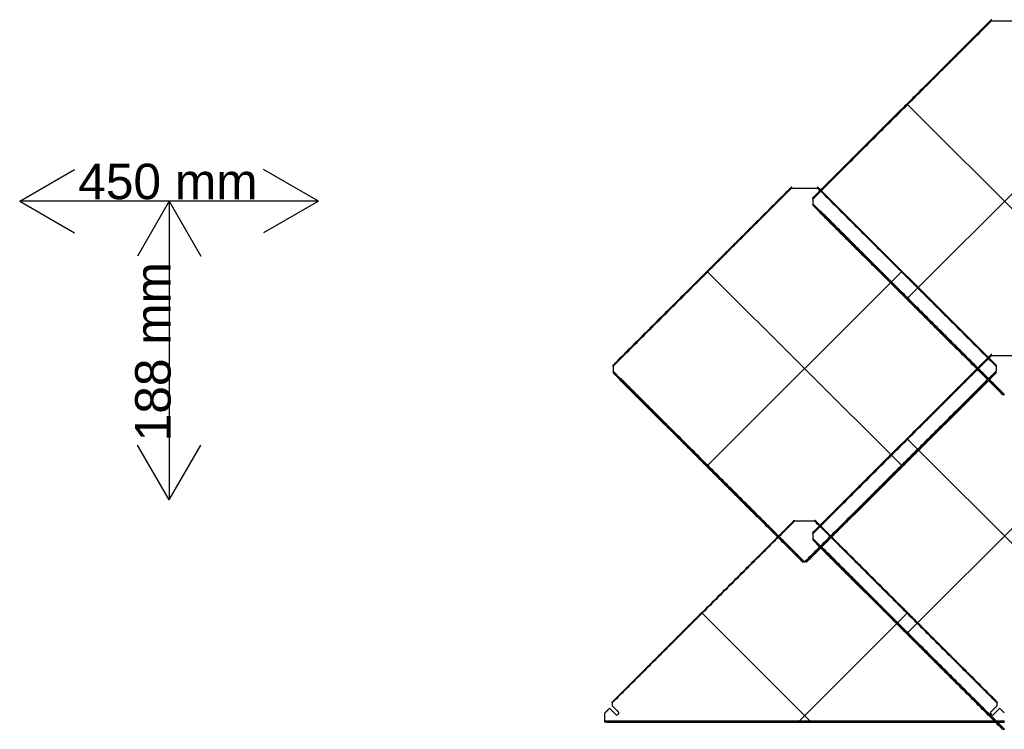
# Model space of a CAD drawing. Header units: millimetres. Extents: x -1485 to 739, y -250 to 549.
# Tile 1 of 4: x -1485 to -377, y -250 to 549. Entities that reach past the tile are written whole.
import ezdxf

# ---------------------------------------------------------------- set-up
doc = ezdxf.new("R2010")
doc.units = ezdxf.units.MM
doc.header["$MEASUREMENT"] = 0
doc.layers.add('Standard', color=7, linetype='Continuous', true_color=0x000000)

msp = doc.modelspace()

# ---------------------------------------------------------------- linework, layer by layer
at = {"layer": 'Standard'}
for p, q in [((-592.4, 348.6, 14.8), (-391.7, 549, 2)), ((-592.4, 348.5, 13.5), (-391.7, 548.9, 0.7)), ((-592.4, 348.5, 13.5), (-391.7, 548.9, 0.7)), ((-391.4, 548), (-362.2, 548)), ((-492, 449, 9.7), (-492, 448.8, 7.1)), ((-485.9, 453.7, 6), (-267.8, 236, 19.9)), ((-485.8, 236, 19.9), (-267.6, 453.7, 6)), ((-817.4, 160.2, 14.8), (-616.7, 360.6, 2)), ((-817.4, 160.2, 13.5), (-616.7, 360.5, 0.7)), ((-817.4, 160.2, 13.5), (-616.7, 360.5, 0.7)), ((-616.4, 359.7), (-587.2, 359.7)), ((-386.1, 160.3, 16.1), (-587.1, 360.9, 3.3)), ((-386.1, 160.3, 16.1), (-587.1, 360.9, 3.3)), ((-586.9, 360.6, 2), (-386.1, 160.2, 14.8)), ((-586.9, 360.5, 0.7), (-386.1, 160.2, 13.5)), ((-586.9, 360.5, 0.7), (-386.1, 160.2, 13.5)), ((-583.8, 333.4, 13.7), (-592.4, 342.1, 13.1)), ((-583.8, 333.4, 13.7), (-592.4, 342.1, 13.1)), ((-592.4, 340.3, 12.6), (-584.7, 332.5, 13.1)), ((-584.5, 332.4, 9), (-592.3, 340.1, 8.5)), ((-591.5, 340.9, 7.7), (-380.3, 130.2, 21.1)), ((-584.7, 332.4, 11), (-379.5, 127.6, 24.1)), ((-380.3, 128.3, 22.7), (-584.7, 332.3, 9.7)), ((-380.3, 128.3, 22.7), (-584.7, 332.3, 9.7)), ((-717, 260.6, 9.7), (-717, 260.4, 7.1)), ((-710.9, 265.3, 6), (-492.8, 47.6, 19.9)), ((-710.8, 47.6, 19.9), (-492.6, 265.3, 6)), ((-486.6, 260.6, 9.7), (-486.6, 260.4, 7.1)), ((-481.8, 229.8, 18.8), (-481.8, 229.6, 16.3)), ((-592.4, -28.1, 14.8), (-391.7, 172.2, 2)), ((-592.4, -28.2, 13.5), (-391.7, 172.1, 0.7)), ((-592.4, -28.2, 13.5), (-391.7, 172.1, 0.7)), ((-391.4, 171.3), (-362.2, 171.3)), ((-808.8, 145.1, 13.7), (-817.4, 153.7, 13.1)), ((-808.8, 145.1, 13.7), (-817.4, 153.7, 13.1)), ((-817.4, 151.9, 12.6), (-809.7, 144.1, 13.1)), ((-809.5, 144, 9), (-817.3, 151.7, 8.5)), ((-816.5, 152.5, 7.7), (-605.3, -58.2, 21.1)), ((-598.2, -58.2, 21.1), (-387.1, 152.5, 7.7)), ((-386.2, 151.7, 8.5), (-394, 144, 9)), ((-393.9, 144.1, 13.1), (-386.1, 151.9, 12.6)), ((-809.7, 144, 11), (-604.5, -60.8, 24.1)), ((-605.3, -60, 22.7), (-809.7, 143.9, 9.7)), ((-605.3, -60, 22.7), (-809.7, 143.9, 9.7)), ((-599.1, -60.8, 24.1), (-393.9, 144, 11)), ((-393.9, 143.9, 9.7), (-598.2, -60, 22.7)), ((-393.9, 143.9, 9.7), (-598.2, -60, 22.7)), ((-492, 72.2, 9.7), (-492, 72.1, 7.1)), ((-485.9, 76.9, 6), (-267.8, -140.8, 19.9)), ((-485.8, -140.8, 19.9), (-267.6, 76.9, 6)), ((-706.8, 41.4, 18.8), (-706.8, 41.3, 16.3)), ((-496.7, 41.4, 18.8), (-496.7, 41.3, 16.3)), ((-817.7, -218.3, 15.7), (-614.6, -15.6, 2.7)), ((-615.5, -16.5, 4.2), (-817.7, -218.2, 17)), ((-615.5, -16.5, 4.2), (-817.7, -218.2, 17)), ((-613.6, -14.7, 1.3), (-615.5, -16.5, 4.2)), ((-613.4, -14.9, 0.7), (-613.8, -15.4, 0.8)), ((-590.3, -15.3, 0.6), (-613.2, -15.3, 0.6)), ((-590.1, -14.7, 0.9), (-590.5, -14.4, 0.9)), ((-589.7, -15.4, 0.8), (-590.2, -14.9, 0.7)), ((-588, -16.5, 4.2), (-589.9, -14.7, 1.3)), ((-589, -15.6, 2.7), (-385.8, -218.3, 15.7)), ((-583.8, -43.3, 13.7), (-592.4, -34.7, 13.1)), ((-583.8, -43.3, 13.7), (-592.4, -34.7, 13.1)), ((-592.4, -36.5, 12.6), (-584.7, -44.3, 13.1)), ((-584.5, -44.4, 9), (-592.3, -36.6, 8.5)), ((-591.5, -35.8, 7.7), (-380.3, -246.6, 21.1)), ((-584.7, -44.4, 11), (-379.5, -249.2, 24.1)), ((-380.3, -248.4, 22.7), (-584.7, -44.5, 9.7)), ((-380.3, -248.4, 22.7), (-584.7, -44.5, 9.7)), ((-599.6, -61.2, 24.8), (-599.6, -61.2, 25.4)), ((-717.2, -119, 7.3), (-596, -240, 15)), ((-715.7, -116.4, 10.5), (-715.7, -116.6, 7.8)), ((-607.6, -240, 15), (-486.4, -119, 7.3)), ((-487.9, -116.6, 7.8), (-487.9, -116.4, 10.5)), ((-481.8, -147, 18.8), (-481.8, -147.1, 16.3)), ((-826.8, -240, 15), (-376.8, -240, 15)), ((-826.8, -240, 15), (-376.8, -240, 15)), ((-376.8, -241.4, 13.7), (-826.8, -241.4, 13.7)), ((-376.8, -241.4, 13.7), (-826.8, -241.4, 13.7)), ((-824.4, -241.6, 11.3), (-379.2, -241.6, 11.3)), ((-824.4, -241.6, 11.3), (-379.2, -241.6, 11.3)), ((-824.4, -241.6, 11.3), (-379.2, -241.6, 11.3)), ((-380.5, -240.6, 9.9), (-823, -240.6, 9.9)), ((-603, -241.4, 13.7), (-600.6, -241.6, 11.3)), ((-603, -241.6, 11.3), (-600.6, -241.4, 13.7))]:
    msp.add_line(p, q, dxfattribs=at)
for points in [[(-1485, 344.9), (-1423.3, 380.6)], [(-1148.9, 344.9), (-1210.6, 380.6)], [(-1485, 344.9), (-1423.3, 309.3)], [(-1148.9, 344.9), (-1485, 344.9)], [(-1316.9, 344.9), (-1352.6, 283.2)], [(-1316.9, 344.9), (-1316.9, 8.7)], [(-1316.9, 344.9), (-1281.3, 283.2)], [(-1148.9, 344.9), (-1210.6, 309.3)], [(-1316.9, 8.7), (-1352.6, 70.4)], [(-1316.9, 8.7), (-1281.3, 70.4)]]:
    msp.add_lwpolyline(points, dxfattribs=at)
at = {"layer": 'Standard', "extrusion": (0.707107, 0.705671, -0.045043)}
for centre, radius, start, end in [((664.5, 8.3, 110.6), 0.8, 357.4157, 6.07), ((664.4, 5.8, -32), 0.8, 267.4157, 357.4157), ((664.5, 8.3, -31.8), 0.8, 357.4157, 70.4157), ((690.1, -4.8, -181.4), 0.8, 357.4157, 6.07), ((690, -7.4, -324.1), 0.8, 267.4157, 357.4157), ((690.1, -4.8, -323.8), 0.8, 357.4157, 70.4157), ((397.8, -3.6, -155.2), 0.8, 357.4157, 6.07), ((381.7, 4.2, -177.4), 1.5, 87.4157, 145.1848), ((381.5, 4.2, -177.4), 1.5, 87.4157, 145.1848), ((381.7, 4.2, -177.4), 1.5, 145.1848, 177.4157), ((381.5, 4.2, -171.3), 1.5, 87.4157, 145.1848), ((381.6, 1.7, -166.4), 1.5, 204.6467, 262.4157), ((381.6, 1.7, -177.4), 1.5, 177.4157, 204.6467), ((397.7, -6.2, -297.9), 0.8, 267.4157, 357.4157), ((397.8, -3.6, -297.6), 0.8, 357.4157, 70.4157), ((381.6, 1.7, -316.4), 1.5, 177.4157, 262.4157), ((381.7, 4.2, -323.7), 1.5, 87.4157, 177.4157), ((422.5, -16, -590), 0.68, 357.4157, 70.4157), ((422.4, -18.7, -589.1), 0.68, 267.4157, 357.4157), ((422.5, -16, -733), 0.68, 357.4157, 70.4157)]:
    msp.add_arc(centre, radius, start, end, dxfattribs=at)
at = {"layer": 'Standard', "extrusion": (0.707107, -0.705671, 0.045043)}
for centre, radius, start, end in [((-160.1, 33.6, -669.6), 0.8, 357.4157, 6.07), ((-176.3, 38.8, -658.5), 1.5, 204.6467, 262.4157), ((-176.4, 41.4, -653.6), 1.5, 87.4157, 145.1848), ((-176.4, 41.4, -647.5), 1.5, 87.4157, 145.1848), ((-176.2, 41.4, -647.5), 1.5, 145.1848, 177.4157), ((-176.2, 41.4, -647.5), 1.5, 87.4157, 145.1848), ((-176.3, 38.8, -647.5), 1.5, 177.4157, 204.6467), ((-160.1, 33.6, -527.2), 0.8, 357.4157, 70.4157), ((-160.2, 31, -527), 0.8, 267.4157, 357.4157), ((-176.3, 38.8, -508.5), 1.5, 177.4157, 262.4157), ((-176.2, 41.4, -501.2), 1.5, 87.4157, 177.4157), ((-468.6, 40, -684.6), 1.5, 204.6467, 262.4157), ((-468.7, 42.6, -679.8), 1.5, 87.4157, 145.1848), ((-468.7, 42.6, -673.6), 1.5, 87.4157, 145.1848), ((-468.5, 42.6, -673.6), 1.5, 145.1848, 177.4157), ((-468.5, 42.6, -673.6), 1.5, 87.4157, 145.1848), ((-468.6, 40, -673.6), 1.5, 177.4157, 204.6467), ((-468.6, 40, -534.6), 1.5, 177.4157, 262.4157), ((-468.5, 42.6, -527.4), 1.5, 87.4157, 177.4157), ((-443, 26.9, -392.6), 1.5, 204.6467, 262.4157), ((-443.1, 29.4, -387.7), 1.5, 87.4157, 145.1848), ((-443.1, 29.4, -381.6), 1.5, 87.4157, 145.1848), ((-442.9, 29.4, -381.6), 1.5, 145.1848, 177.4157), ((-442.9, 29.4, -381.6), 1.5, 87.4157, 145.1848), ((-443, 26.9, -381.6), 1.5, 177.4157, 204.6467), ((-427.8, 19.7, -261.9), 0.68, 267.4157, 357.4157), ((-427.7, 22.4, -261), 0.68, 357.4157, 70.4157), ((-443, 26.9, -242.6), 1.5, 177.4157, 262.4157), ((-442.9, 29.4, -235.3), 1.5, 87.4157, 177.4157), ((-427.7, 22.4, -118), 0.68, 357.4157, 70.4157)]:
    msp.add_arc(centre, radius, start, end, dxfattribs=at)
at = {"layer": 'Standard', "extrusion": (0, 0.0637, 0.997969)}
for centre, start, end in [((825.8, 232.3, -0.3), 315, 0), ((821.3, 227.8, -0.3), 225, 315), ((391.8, 231.5, -0.3), 315, 45), ((382.3, 227.8, -0.3), 225, 315), ((813.2, 233, -0.3), 45, 135), ((390.3, 233, -0.3), 45, 135)]:
    msp.add_arc(centre, 1, start, end, dxfattribs=at)
at = {"layer": 'Standard', "extrusion": (-6.93889e-18, 0.0637, 0.997969)}
msp.add_arc((811.7, 231.5, -0.3), 1, 135, 225, dxfattribs=at)
at = {"layer": 'Standard', "extrusion": (1, -7.40542e-13, 5.16479e-13)}
msp.add_arc((-240.1, 13.6, -826.8), 1.36, 86.3478, 176.3478, dxfattribs=at)
at = {"layer": 'Standard', "extrusion": (1, 0, 0)}
for centre, start, end in [((-240.1, 13.6, -601.8), 86.3478, 176.3478), ((-240.2, 11.2, -601.8), 176.3478, 254.3478)]:
    msp.add_arc(centre, 1.36, start, end, dxfattribs=at)
at = {"layer": 'Standard'}
for points, degree in [([(-391.5, 549.3, 3.3), (-492, 449, 9.7), (-592.4, 348.7, 16.1)], 2), ([(-391.5, 549.3, 3.3), (-492, 449, 9.7), (-592.4, 348.7, 16.1)], 2), ([(-592.4, 348, 16.9), (-491.8, 448.4, 10.5), (-391.2, 548.8, 4.1)], 2), ([(-592.4, 347.4, 12.8), (-491.9, 447.7, 6.4), (-391.4, 548)], 2), ([(-592.4, 347.4, 12.8), (-491.9, 447.7, 6.4), (-391.4, 548)], 2), ([(-404, 536.7, 2.8), (-397.8, 542.8, 2.4), (-391.7, 549, 2)], 2), ([(-404, 536.7, 3.5), (-398.5, 542.2, 3.2), (-392.9, 547.8, 2.8)], 2), ([(-392.9, 547.8, 2.8), (-392.7, 548, 2.8), (-392.5, 548.2, 2.8)], 2), ([(-392.9, 547.8, 2.8), (-392.9, 547.8, 2.8), (-392.9, 547.8, 2.8)], 2), ([(-392.9, 547.8, 2.8), (-392.9, 547.8, 2.8), (-392.9, 547.8, 2.8)], 2), ([(-391.7, 548.9, 0.7), (-391.7, 548.9, 1.4), (-391.7, 549, 2)], 2), ([(-391.5, 549.2, 2.3), (-391.5, 549.2, 2.8), (-391.5, 549.3, 3.3)], 2), ([(-404, 536.7, 3.5), (-404, 536.7, 3.2), (-404, 536.7, 2.8)], 2), ([(-616.5, 360.9, 3.3), (-717, 260.6, 9.7), (-817.4, 160.3, 16.1)], 2), ([(-616.5, 360.9, 3.3), (-717, 260.6, 9.7), (-817.4, 160.3, 16.1)], 2), ([(-817.4, 159.6, 16.9), (-716.8, 260, 10.5), (-616.2, 360.4, 4.1)], 2), ([(-817.4, 159, 12.8), (-716.9, 259.3, 6.4), (-616.4, 359.7)], 2), ([(-817.4, 159, 12.8), (-716.9, 259.3, 6.4), (-616.4, 359.7)], 2), ([(-629, 348.3, 2.8), (-622.8, 354.4, 2.4), (-616.7, 360.6, 2)], 2), ([(-629, 348.3, 3.5), (-623.5, 353.9, 3.2), (-617.9, 359.4, 2.8)], 2), ([(-617.9, 359.4, 2.8), (-617.7, 359.6, 2.8), (-617.5, 359.8, 2.8)], 2), ([(-617.9, 359.4, 2.8), (-617.9, 359.4, 2.8), (-617.9, 359.4, 2.8)], 2), ([(-617.9, 359.4, 2.8), (-617.9, 359.4, 2.8), (-617.9, 359.4, 2.8)], 2), ([(-616.7, 360.5, 0.7), (-616.7, 360.5, 1.4), (-616.7, 360.6, 2)], 2), ([(-616.5, 360.8, 2.3), (-616.5, 360.8, 2.8), (-616.5, 360.9, 3.3)], 2), ([(-587.3, 360.4, 4.1), (-486.7, 260, 10.5), (-386.1, 159.6, 16.9)], 2), ([(-587.2, 359.7), (-486.6, 259.3, 6.4), (-386.1, 159, 12.8)], 2), ([(-587.2, 359.7), (-486.6, 259.3, 6.4), (-386.1, 159, 12.8)], 2), ([(-587.1, 360.9, 3.3), (-587.1, 360.8, 2.8), (-587.1, 360.8, 2.3)], 2), ([(-586.9, 360.6, 2), (-580.7, 354.4, 2.4), (-574.5, 348.3, 2.8)], 2), ([(-586.9, 360.6, 2), (-586.9, 360.5, 1.4), (-586.9, 360.5, 0.7)], 2), ([(-586.1, 359.8, 2.8), (-585.8, 359.6, 2.8), (-585.6, 359.4, 2.8)], 2), ([(-585.6, 359.4, 2.8), (-585.6, 359.4, 2.8), (-585.6, 359.4, 2.8)], 2), ([(-585.6, 359.4, 2.8), (-585.6, 359.4, 2.8), (-585.6, 359.4, 2.8)], 2), ([(-585.6, 359.4, 2.8), (-580.1, 353.9, 3.2), (-574.5, 348.3, 3.5)], 2), ([(-629, 348.3, 3.5), (-629, 348.3, 3.2), (-629, 348.3, 2.8)], 2), ([(-592.4, 348.7, 16.1), (-592.4, 348.6, 14.8), (-592.4, 348.5, 13.5)], 2), ([(-592.4, 347.4, 12.8), (-592.4, 344.7, 13), (-592.4, 342.1, 13.1)], 2), ([(-574.5, 348.3, 2.8), (-574.5, 348.3, 3.2), (-574.5, 348.3, 3.5)], 2), ([(-379, 127.2, 25.4), (-481.8, 229.8, 18.8), (-584.7, 332.4, 12.3)], 2), ([(-379, 127.2, 25.4), (-481.8, 229.8, 18.8), (-584.7, 332.4, 12.3)], 2), ([(-584.7, 332.4, 12.3), (-584.7, 332.4, 11), (-584.7, 332.3, 9.7)], 2), ([(-583.6, 333.6, 13.7), (-583.7, 333.5, 13.7), (-583.8, 333.4, 13.7)], 2), ([(-376.8, 127.2, 26.9), (-480.2, 230.4, 20.3), (-583.6, 333.6, 13.7)], 2), ([(-376.8, 127.2, 26.9), (-480.2, 230.4, 20.3), (-583.6, 333.6, 13.7)], 2), ([(-391.5, 172.5, 3.3), (-492, 72.2, 9.7), (-592.4, -28.1, 16.1)], 2), ([(-391.5, 172.5, 3.3), (-492, 72.2, 9.7), (-592.4, -28.1, 16.1)], 2), ([(-592.4, -28.8, 16.9), (-491.8, 71.6, 10.5), (-391.2, 172, 4.1)], 2), ([(-592.4, -29.4, 12.8), (-491.9, 70.9, 6.4), (-391.4, 171.3)], 2), ([(-592.4, -29.4, 12.8), (-491.9, 70.9, 6.4), (-391.4, 171.3)], 2), ([(-404, 159.9, 2.8), (-397.8, 166.1, 2.4), (-391.7, 172.2, 2)], 2), ([(-404, 160, 3.5), (-398.5, 165.5, 3.2), (-392.9, 171, 2.8)], 2), ([(-392.9, 171, 2.8), (-392.7, 171.2, 2.8), (-392.5, 171.5, 2.8)], 2), ([(-392.9, 171, 2.8), (-392.9, 171, 2.8), (-392.9, 171, 2.8)], 2), ([(-392.9, 171, 2.8), (-392.9, 171, 2.8), (-392.9, 171, 2.8)], 2), ([(-391.7, 172.1, 0.7), (-391.7, 172.2, 1.4), (-391.7, 172.2, 2)], 2), ([(-391.5, 172.4, 2.3), (-391.5, 172.5, 2.8), (-391.5, 172.5, 3.3)], 2), ([(-817.4, 160.3, 16.1), (-817.4, 160.2, 14.8), (-817.4, 160.2, 13.5)], 2), ([(-817.4, 159, 12.8), (-817.4, 156.3, 13), (-817.4, 153.7, 13.1)], 2), ([(-404, 160, 3.5), (-404, 159.9, 3.2), (-404, 159.9, 2.8)], 2), ([(-386.1, 160.3, 16.1), (-386.1, 160.2, 14.8), (-386.1, 160.2, 13.5)], 2), ([(-386.1, 159, 12.8), (-386.1, 156.3, 13), (-386.1, 153.7, 13.1)], 2), ([(-604, -61.2, 25.4), (-706.8, 41.4, 18.8), (-809.7, 144.1, 12.3)], 2), ([(-809.7, 144.1, 12.3), (-809.7, 144, 11), (-809.7, 143.9, 9.7)], 2), ([(-604, -61.2, 25.4), (-706.8, 41.4, 18.8), (-809.7, 144.1, 12.3)], 2), ([(-808.6, 145.2, 13.7), (-808.7, 145.1, 13.7), (-808.8, 145.1, 13.7)], 2), ([(-601.8, -61.2, 26.9), (-705.2, 42, 20.3), (-808.6, 145.2, 13.7)], 2), ([(-601.8, -61.2, 26.9), (-705.2, 42, 20.3), (-808.6, 145.2, 13.7)], 2), ([(-394.9, 145.2, 13.7), (-498.4, 42, 20.3), (-601.8, -61.2, 26.9)], 2), ([(-394.9, 145.2, 13.7), (-498.4, 42, 20.3), (-601.8, -61.2, 26.9)], 2), ([(-393.9, 144.1, 12.3), (-496.7, 41.4, 18.8), (-599.6, -61.2, 25.4)], 2), ([(-393.9, 144.1, 12.3), (-496.7, 41.4, 18.8), (-599.6, -61.2, 25.4)], 2), ([(-394.8, 145.1, 13.7), (-394.9, 145.1, 13.7), (-394.9, 145.2, 13.7)], 2), ([(-386.1, 153.7, 13.1), (-390.4, 149.4, 13.4), (-394.8, 145.1, 13.7)], 2), ([(-386.1, 153.7, 13.1), (-390.4, 149.4, 13.4), (-394.8, 145.1, 13.7)], 2), ([(-393.9, 143.9, 9.7), (-393.9, 144, 11), (-393.9, 144.1, 12.3)], 2), ([(-379, 127.1, 24.8), (-379.6, 127.7, 23.8), (-380.3, 128.3, 22.7)], 2), ([(-379, 127.1, 24.8), (-379, 127.1, 25.1), (-379, 127.2, 25.4)], 2), ([(-613.2, -15.3, 0.6), (-715.8, -117.7, 7.2), (-818.4, -220, 13.7)], 2), ([(-613.2, -15.3, 0.6), (-715.8, -117.7, 7.2), (-818.4, -220, 13.7)], 2), ([(-817.7, -218.4, 14.3), (-715.7, -116.6, 7.8), (-613.6, -14.7, 1.3)], 2), ([(-817.7, -218.4, 14.3), (-715.7, -116.6, 7.8), (-613.6, -14.7, 1.3)], 2), ([(-817.4, -218.5, 17.7), (-716.7, -118.1, 11.3), (-616.1, -17.6, 4.9)], 2), ([(-613.6, -14.7, 1.3), (-613.6, -14.7, 1.3), (-613.5, -14.6, 1.2), (-613.5, -14.6, 1.2), (-613.4, -14.6, 1.1), (-613.4, -14.5, 1.1), (-613.3, -14.5, 1), (-613.3, -14.4, 1), (-613.2, -14.4, 0.9), (-613.1, -14.4, 0.9), (-613.1, -14.4, 0.9), (-613, -14.4, 0.9)], 3), ([(-613.4, -14.7, 0.9), (-613.2, -14.6, 0.9), (-613, -14.4, 0.9)], 2), ([(-613.4, -14.9, 0.7), (-613.4, -14.9, 0.8), (-613.4, -14.8, 0.8), (-613.4, -14.7, 0.9)], 3), ([(-385.2, -220, 13.7), (-487.8, -117.7, 7.2), (-590.3, -15.3, 0.6)], 2), ([(-385.2, -220, 13.7), (-487.8, -117.7, 7.2), (-590.3, -15.3, 0.6)], 2), ([(-590.2, -14.9, 0.7), (-590.2, -14.9, 0.8), (-590.1, -14.8, 0.8), (-590.1, -14.7, 0.9)], 3), ([(-589.9, -14.7, 1.3), (-487.9, -116.6, 7.8), (-385.8, -218.4, 14.3)], 2), ([(-589.9, -14.7, 1.3), (-487.9, -116.6, 7.8), (-385.8, -218.4, 14.3)], 2), ([(-385.8, -218.2, 17), (-486.9, -117.4, 10.6), (-588, -16.5, 4.2)], 2), ([(-587.5, -17.6, 4.9), (-587.5, -17.6, 4.9), (-587.5, -17.5, 4.9), (-587.5, -17.4, 4.8), (-587.5, -17.3, 4.8), (-587.5, -17.2, 4.7), (-587.6, -17.1, 4.7), (-587.6, -17, 4.7), (-587.6, -17, 4.6), (-587.7, -16.9, 4.5), (-587.7, -16.8, 4.5), (-587.8, -16.7, 4.4), (-587.8, -16.6, 4.4), (-587.9, -16.6, 4.3), (-587.9, -16.5, 4.2), (-588, -16.5, 4.2), (-588, -16.5, 4.2)], 3), ([(-385.8, -218.2, 17), (-486.9, -117.4, 10.6), (-588, -16.5, 4.2)], 2), ([(-587.5, -17.6, 4.9), (-486.8, -118.1, 11.3), (-386.1, -218.5, 17.7)], 2), ([(-592.4, -28.1, 16.1), (-592.4, -28.1, 14.8), (-592.4, -28.2, 13.5)], 2), ([(-592.4, -29.4, 12.8), (-592.4, -32, 13), (-592.4, -34.7, 13.1)], 2), ([(-379, -249.6, 25.4), (-481.8, -147, 18.8), (-584.7, -44.3, 12.3)], 2), ([(-379, -249.6, 25.4), (-481.8, -147, 18.8), (-584.7, -44.3, 12.3)], 2), ([(-584.7, -44.3, 12.3), (-584.7, -44.4, 11), (-584.7, -44.5, 9.7)], 2), ([(-583.6, -43.2, 13.7), (-583.7, -43.2, 13.7), (-583.8, -43.3, 13.7)], 2), ([(-376.8, -249.6, 26.9), (-480.2, -146.4, 20.3), (-583.6, -43.2, 13.7)], 2), ([(-376.8, -249.6, 26.9), (-480.2, -146.4, 20.3), (-583.6, -43.2, 13.7)], 2), ([(-604, -61.2, 24.8), (-604.6, -60.6, 23.8), (-605.3, -60, 22.7)], 2), ([(-604, -61.2, 24.8), (-604, -61.2, 25.1), (-604, -61.2, 25.4)], 2), ([(-599.6, -61.2, 24.8), (-598.9, -60.6, 23.8), (-598.2, -60, 22.7)], 2), ([(-818.4, -220, 13.7), (-818.3, -220, 13.7), (-818.3, -219.9, 13.7), (-818.3, -219.8, 13.7), (-818.3, -219.6, 13.7), (-818.3, -219.5, 13.7), (-818.2, -219.4, 13.8), (-818.2, -219.3, 13.8), (-818.2, -219.1, 13.9), (-818.1, -219, 13.9), (-818.1, -218.9, 14), (-818, -218.8, 14), (-818, -218.7, 14.1), (-817.9, -218.6, 14.2), (-817.8, -218.5, 14.2), (-817.8, -218.4, 14.3), (-817.7, -218.4, 14.3)], 3), ([(-818.4, -220, 13.7), (-818.4, -221.6, 13.8), (-818.4, -223.1, 13.9)], 2), ([(-817.7, -218.4, 14.3), (-817.7, -218.3, 15.7), (-817.7, -218.2, 17)], 2), ([(-385.8, -218.4, 14.3), (-385.8, -218.3, 15.7), (-385.8, -218.2, 17)], 2), ([(-385.2, -223.1, 13.9), (-385.2, -221.6, 13.8), (-385.2, -220, 13.7)], 2), ([(-826.8, -231.9, 14.5), (-826.8, -235.9, 14.7), (-826.8, -240, 15)], 2), ([(-826.5, -231.2, 14.4), (-824.2, -228.9, 14.3), (-822, -226.7, 14.1)], 2), ([(-813.9, -233.3, 14.6), (-817.2, -230, 14.3), (-820.5, -226.7, 14.1)], 2), ([(-818.4, -223.1, 13.9), (-814.7, -226.7, 14.1), (-811, -230.4, 14.4)], 2), ([(-811, -231.8, 14.5), (-811.8, -232.5, 14.5), (-812.5, -233.3, 14.6)], 2), ([(-392.5, -230.4, 14.4), (-388.8, -226.7, 14.1), (-385.2, -223.1, 13.9)], 2), ([(-391, -233.3, 14.6), (-391.8, -232.5, 14.5), (-392.5, -231.8, 14.5)], 2), ([(-383, -226.7, 14.1), (-386.3, -230, 14.3), (-389.6, -233.3, 14.6)], 2), ([(-381.6, -226.7, 14.1), (-379.3, -228.9, 14.3), (-377.1, -231.2, 14.4)], 2), ([(-824.4, -241.6, 11.3), (-825.6, -241.5, 12.5), (-826.8, -241.4, 13.7)], 2), ([(-379.2, -241.6, 11.3), (-378, -241.5, 12.5), (-376.8, -241.4, 13.7)], 2), ([(-379, -249.6, 24.8), (-379.6, -249, 23.8), (-380.3, -248.4, 22.7)], 2), ([(-379, -249.6, 24.8), (-379, -249.6, 25.1), (-379, -249.6, 25.4)], 2)]:
    msp.add_open_spline(points, degree=degree, dxfattribs=at)
for points, weights in [([(-391.5, 549.2, 2.3), (-391.9, 548.8, 2.8), (-392.5, 548.2, 2.8)], [0.854112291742, 0.862600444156, 1]), ([(-616.5, 360.8, 2.3), (-616.9, 360.4, 2.8), (-617.5, 359.8, 2.8)], [0.854112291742, 0.862600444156, 1]), ([(-586.1, 359.8, 2.8), (-586.6, 360.4, 2.8), (-587.1, 360.8, 2.3)], [1, 0.862600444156, 0.854112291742]), ([(-592.4, 348, 16.9), (-592.4, 348.7, 16.7), (-592.4, 348.7, 16.1)], [0.906614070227, 0.765402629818, 1]), ([(-592.4, 348.5, 13.5), (-592.4, 348.5, 12.7), (-592.4, 347.4, 12.8)], [1, 0.707106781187, 1]), ([(-592.4, 342.1, 13.1), (-592.4, 340.9, 13.2), (-592.4, 340.3, 12.6)], [1, 0.813992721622, 0.864240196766]), ([(-391.5, 172.4, 2.3), (-391.9, 172, 2.8), (-392.5, 171.5, 2.8)], [0.854112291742, 0.862600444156, 1]), ([(-817.4, 159.6, 16.9), (-817.4, 160.4, 16.7), (-817.4, 160.3, 16.1)], [0.906614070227, 0.765402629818, 1]), ([(-817.4, 160.2, 13.5), (-817.4, 160.1, 12.7), (-817.4, 159, 12.8)], [1, 0.707106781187, 1]), ([(-386.1, 159.6, 16.9), (-386.1, 160.4, 16.7), (-386.1, 160.3, 16.1)], [0.906614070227, 0.765402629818, 1]), ([(-386.1, 160.2, 13.5), (-386.1, 160.1, 12.7), (-386.1, 159, 12.8)], [1, 0.707106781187, 1]), ([(-817.4, 153.7, 13.1), (-817.4, 152.5, 13.2), (-817.4, 151.9, 12.6)], [1, 0.813992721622, 0.864240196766]), ([(-386.1, 151.9, 12.6), (-386.1, 152.5, 13.2), (-386.1, 153.7, 13.1)], [0.864240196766, 0.813992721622, 1]), ([(-380.3, 130.2, 21.1), (-381.2, 129.2, 21.3), (-380.3, 128.3, 22.7)], [0.966627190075, 0.724870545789, 1]), ([(-592.4, -28.8, 16.9), (-592.4, -28, 16.7), (-592.4, -28.1, 16.1)], [0.906614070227, 0.765402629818, 1]), ([(-592.4, -28.2, 13.5), (-592.4, -28.3, 12.7), (-592.4, -29.4, 12.8)], [1, 0.707106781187, 1]), ([(-592.4, -34.7, 13.1), (-592.4, -35.8, 13.2), (-592.4, -36.5, 12.6)], [1, 0.813992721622, 0.864240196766]), ([(-605.3, -58.2, 21.1), (-606.2, -59.2, 21.3), (-605.3, -60, 22.7)], [0.966627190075, 0.724870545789, 1]), ([(-598.2, -60, 22.7), (-597.3, -59.2, 21.3), (-598.2, -58.2, 21.1)], [1, 0.724870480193, 0.966627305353]), ([(-380.3, -246.6, 21.1), (-381.2, -247.6, 21.3), (-380.3, -248.4, 22.7)], [0.966627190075, 0.724870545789, 1])]:
    msp.add_rational_spline(points, weights, degree=2, dxfattribs=at)
for points, knots in [([(-391.4, 548), (-391.4, 548.2, 0), (-391.5, 548.5, 0.1), (-391.6, 548.8, 0.3), (-391.7, 548.9, 0.5), (-391.7, 548.9, 0.7)], [-3.925217, -3.925217, -3.925217, -3.925217, -3.267992, -3.267992, -2.616811, -2.616811, -2.616811, -2.616811]), ([(-391.2, 548.8, 4.1), (-391.3, 548.8, 4.1), (-391.3, 548.9, 4), (-391.4, 549, 4), (-391.4, 549, 3.9), (-391.5, 549.2, 3.7), (-391.5, 549.2, 3.6), (-391.5, 549.3, 3.4)], [-0.09364945, -0.09364945, -0.09364945, -0.09364945, -0.07290486, -0.07290486, -0.04869404, -0.04869404, 0, 0, 0, 0]), ([(-616.4, 359.7), (-616.4, 359.9, 0), (-616.5, 360.1, 0.1), (-616.6, 360.4, 0.3), (-616.7, 360.5, 0.5), (-616.7, 360.5, 0.7)], [-3.925217, -3.925217, -3.925217, -3.925217, -3.267992, -3.267992, -2.616811, -2.616811, -2.616811, -2.616811]), ([(-616.2, 360.4, 4.1), (-616.3, 360.4, 4.1), (-616.3, 360.5, 4), (-616.4, 360.6, 4), (-616.4, 360.6, 3.9), (-616.5, 360.8, 3.7), (-616.5, 360.8, 3.6), (-616.5, 360.9, 3.4)], [-0.09364945, -0.09364945, -0.09364945, -0.09364945, -0.07290486, -0.07290486, -0.04869404, -0.04869404, 0, 0, 0, 0]), ([(-587.1, 360.9, 3.4), (-587.1, 360.8, 3.6), (-587.1, 360.8, 3.7), (-587.2, 360.6, 4), (-587.2, 360.5, 4.1), (-587.3, 360.4, 4.1)], [-0.06802902, -0.06802902, -0.06802902, -0.06802902, -0.03402809, -0.03402809, 0, 0, 0, 0]), ([(-586.9, 360.5, 0.7), (-586.9, 360.5, 0.5), (-586.9, 360.4, 0.3), (-587, 360.1, 0.1), (-587.1, 359.9, 0), (-587.2, 359.7)], [2.616811, 2.616811, 2.616811, 2.616811, 3.267991, 3.267991, 3.925217, 3.925217, 3.925217, 3.925217]), ([(-391.4, 171.3), (-391.4, 171.5, 0), (-391.5, 171.7, 0.1), (-391.6, 172, 0.3), (-391.7, 172.1, 0.5), (-391.7, 172.1, 0.7)], [-3.925217, -3.925217, -3.925217, -3.925217, -3.267992, -3.267992, -2.616811, -2.616811, -2.616811, -2.616811]), ([(-391.2, 172, 4.1), (-391.3, 172.1, 4.1), (-391.3, 172.1, 4), (-391.4, 172.2, 4), (-391.4, 172.3, 3.9), (-391.5, 172.4, 3.7), (-391.5, 172.5, 3.6), (-391.5, 172.5, 3.4)], [-0.09364945, -0.09364945, -0.09364945, -0.09364945, -0.07290486, -0.07290486, -0.04869404, -0.04869404, 0, 0, 0, 0]), ([(-379, 127.2, 25.4), (-379, 127.2, 25.9), (-378.6, 127.2, 26.3), (-377.8, 127.2, 26.7), (-377.2, 127.2, 26.9), (-376.8, 127.2, 26.9)], [0, 0, 0, 0, 0.1373319, 0.1373319, 0.2800857, 0.2800857, 0.2800857, 0.2800857]), ([(-615.5, -16.5, 4.2), (-615.6, -16.5, 4.2), (-615.6, -16.5, 4.2), (-615.7, -16.6, 4.3), (-615.7, -16.6, 4.4), (-615.8, -16.7, 4.4), (-615.8, -16.8, 4.5), (-615.9, -16.9, 4.5), (-615.9, -17, 4.6), (-615.9, -17, 4.7), (-616, -17.1, 4.7), (-616, -17.2, 4.7), (-616, -17.3, 4.8), (-616, -17.4, 4.8), (-616.1, -17.5, 4.9), (-616.1, -17.6, 4.9), (-616.1, -17.6, 4.9)], [0, 0, 0, 0, 0.0108936, 0.0217873, 0.032681, 0.0435746, 0.0544683, 0.0653619, 0.0762556, 0.0871492, 0.0980429, 0.1089365, 0.1198302, 0.1307238, 0.1416175, 0.1525111, 0.1525111, 0.1525111, 0.1525111]), ([(-613.8, -15.4, 0.8), (-613.8, -15.4, 0.7), (-613.8, -15.4, 0.7), (-613.8, -15.4, 0.7), (-613.7, -15.4, 0.7), (-613.7, -15.4, 0.7), (-613.6, -15.4, 0.7), (-613.6, -15.4, 0.7), (-613.5, -15.4, 0.7), (-613.5, -15.4, 0.7), (-613.4, -15.3, 0.7), (-613.4, -15.3, 0.7), (-613.3, -15.3, 0.7), (-613.3, -15.3, 0.6), (-613.3, -15.3, 0.6), (-613.2, -15.3, 0.6), (-613.2, -15.3, 0.6)], [-0.06561843, -0.06561843, -0.06561843, -0.06561843, -0.0609314, -0.05624437, -0.05155734, -0.04687031, -0.04218328, -0.03749625, -0.03280921, -0.02812218, -0.02343515, -0.01874812, -0.01406109, -0.00937406, -0.00468703, 0, 0, 0, 0]), ([(-589.9, -14.7, 1.3), (-590, -14.7, 1.3), (-590, -14.6, 1.2), (-590, -14.6, 1.2), (-590.1, -14.6, 1.1), (-590.2, -14.5, 1.1), (-590.2, -14.5, 1), (-590.3, -14.4, 1), (-590.4, -14.4, 0.9), (-590.4, -14.4, 0.9), (-590.5, -14.4, 0.9), (-590.5, -14.4, 0.9)], [0, 0, 0, 0, 0.00875683, 0.01751366, 0.0262705, 0.03502733, 0.04378416, 0.052541, 0.06129783, 0.07005466, 0.07881149, 0.07881149, 0.07881149, 0.07881149]), ([(-590.3, -15.3, 0.6), (-590.3, -15.3, 0.6), (-590.3, -15.3, 0.6), (-590.2, -15.3, 0.6), (-590.2, -15.3, 0.7), (-590.1, -15.3, 0.7), (-590.1, -15.3, 0.7), (-590.1, -15.4, 0.7), (-590, -15.4, 0.7), (-590, -15.4, 0.7), (-589.9, -15.4, 0.7), (-589.9, -15.4, 0.7), (-589.8, -15.4, 0.7), (-589.8, -15.4, 0.7), (-589.7, -15.4, 0.7), (-589.7, -15.4, 0.7), (-589.7, -15.4, 0.8)], [-0.06561843, -0.06561843, -0.06561843, -0.06561843, -0.0609314, -0.05624437, -0.05155734, -0.04687031, -0.04218328, -0.03749625, -0.03280921, -0.02812218, -0.02343515, -0.01874812, -0.01406109, -0.00937406, -0.00468703, 0, 0, 0, 0]), ([(-604, -61.2, 25.4), (-604, -61.2, 25.9), (-603.6, -61.2, 26.3), (-602.8, -61.2, 26.7), (-602.2, -61.2, 26.9), (-601.8, -61.2, 26.9)], [0, 0, 0, 0, 0.1373319, 0.1373319, 0.2800857, 0.2800857, 0.2800857, 0.2800857]), ([(-599.6, -61.2, 25.4), (-599.6, -61.2, 25.9), (-600, -61.2, 26.3), (-600.8, -61.2, 26.7), (-601.3, -61.2, 26.9), (-601.8, -61.2, 26.9)], [0, 0, 0, 0, 0.13734, 0.13734, 0.2800857, 0.2800857, 0.2800857, 0.2800857]), ([(-385.8, -218.4, 14.3), (-385.8, -218.4, 14.3), (-385.7, -218.5, 14.2), (-385.6, -218.6, 14.2), (-385.6, -218.7, 14.1), (-385.5, -218.8, 14), (-385.5, -218.9, 14), (-385.4, -219, 13.9), (-385.4, -219.1, 13.9), (-385.4, -219.3, 13.8), (-385.3, -219.4, 13.8), (-385.3, -219.5, 13.7), (-385.3, -219.6, 13.7), (-385.2, -219.8, 13.7), (-385.2, -219.9, 13.7), (-385.2, -220, 13.7), (-385.2, -220, 13.7)], [-0.1880781, -0.1880781, -0.1880781, -0.1880781, -0.1746439, -0.1612098, -0.1477756, -0.1343415, -0.1209073, -0.1074732, -0.094039, -0.0806049, -0.0671707, -0.0537366, -0.0403024, -0.0268683, -0.0134341, 0, 0, 0, 0]), ([(-824.4, -241.6, 11.3), (-824.3, -241.6, 11.3), (-824.3, -241.6, 11.2), (-824.2, -241.6, 11), (-824.1, -241.5, 10.9), (-824, -241.5, 10.8), (-823.9, -241.5, 10.7), (-823.8, -241.4, 10.5), (-823.7, -241.3, 10.4), (-823.6, -241.2, 10.3), (-823.5, -241.1, 10.2), (-823.4, -241, 10.1), (-823.3, -240.9, 10.1), (-823.2, -240.8, 10), (-823.1, -240.7, 9.9), (-823, -240.6, 9.9), (-823, -240.6, 9.9)], [0, 0, 0, 0, 0.0163658, 0.0327317, 0.0490975, 0.0654634, 0.0818292, 0.0981951, 0.1145609, 0.1309268, 0.1472926, 0.1636585, 0.1800243, 0.1963902, 0.212756, 0.2291219, 0.2291219, 0.2291219, 0.2291219]), ([(-380.5, -240.6, 9.9), (-380.5, -240.6, 9.9), (-380.4, -240.7, 9.9), (-380.3, -240.8, 10), (-380.2, -240.9, 10.1), (-380.1, -241, 10.1), (-380, -241.1, 10.2), (-380, -241.2, 10.3), (-379.9, -241.3, 10.4), (-379.8, -241.4, 10.5), (-379.7, -241.5, 10.7), (-379.6, -241.5, 10.8), (-379.5, -241.5, 10.9), (-379.4, -241.6, 11), (-379.3, -241.6, 11.2), (-379.2, -241.6, 11.3), (-379.2, -241.6, 11.3)], [0, 0, 0, 0, 0.0163658, 0.0327317, 0.0490975, 0.0654634, 0.0818292, 0.0981951, 0.1145609, 0.1309268, 0.1472926, 0.1636585, 0.1800243, 0.1963902, 0.212756, 0.2291219, 0.2291219, 0.2291219, 0.2291219]), ([(-379, -249.6, 25.4), (-379, -249.6, 25.9), (-378.6, -249.6, 26.3), (-377.8, -249.6, 26.7), (-377.2, -249.6, 26.9), (-376.8, -249.6, 26.9)], [0, 0, 0, 0, 0.1373319, 0.1373319, 0.2800857, 0.2800857, 0.2800857, 0.2800857])]:
    msp.add_open_spline(points, degree=3, knots=knots, dxfattribs=at)

# ---------------------------------------------------------------- texts
at = {"layer": 'Standard', "insert": (-1419.2, 346.6), "char_height": 40, "width": 236.386, "attachment_point": 7, "line_spacing_factor": 0.963855}
msp.add_mtext('\\fArial;450 mm', dxfattribs=at)
at = {"layer": 'Standard', "insert": (-1314.6, 74.6), "char_height": 40, "width": 231.084, "attachment_point": 7, "rotation": 90, "line_spacing_factor": 0.963855}
msp.add_mtext('\\fArial;188 mm', dxfattribs=at)

doc.saveas('drawing.dxf')
